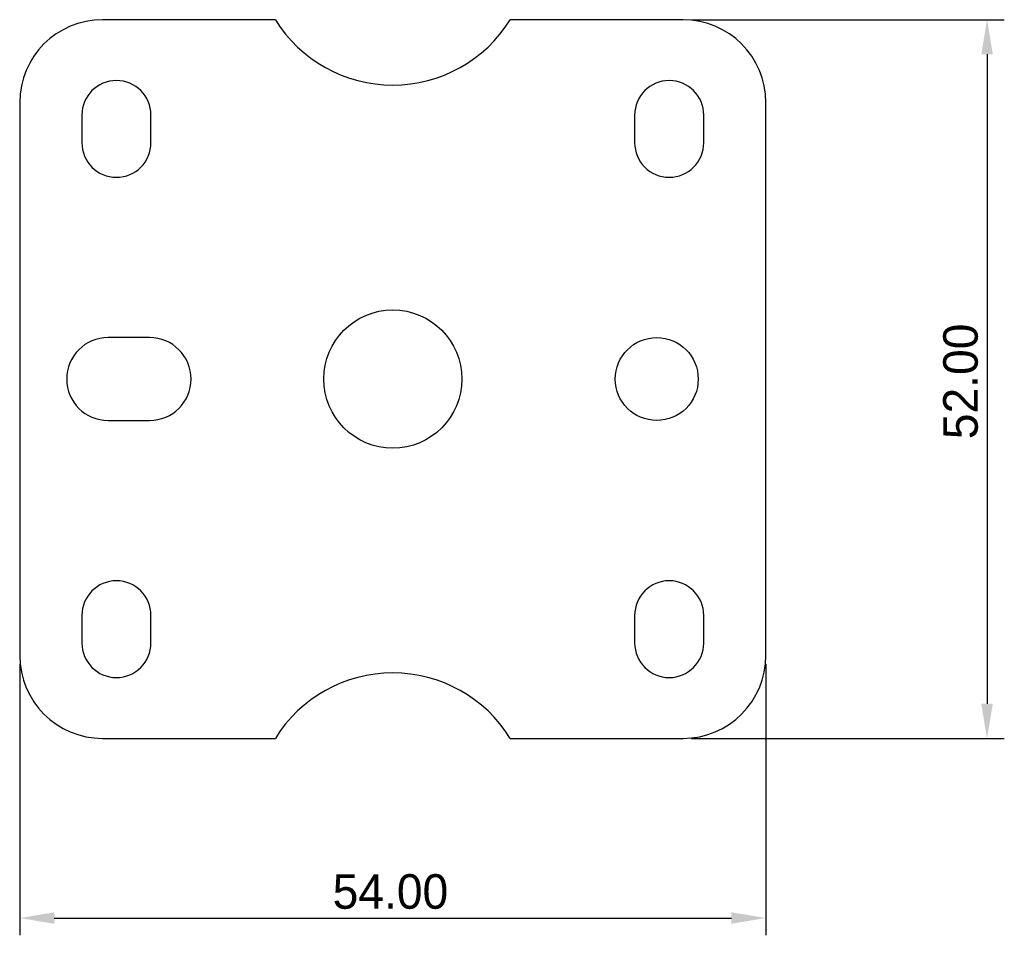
# Model space of a CAD drawing. Extents: x -27 to 44.2, y -40.2 to 26.
import ezdxf

# ---------------------------------------------------------------- set-up
doc = ezdxf.new("R2010")
doc.units = 0
doc.layers.get('0').update_dxf_attribs({"linetype": 'CONTINUOUS'})
doc.layers.get('DEFPOINTS').update_dxf_attribs({"linetype": 'CONTINUOUS'})
doc.layers.add('DEFAULT', color=7, linetype='CONTINUOUS')
doc.styles.add('DEFAULT', font='txt')
doc.dimstyles.new('ISO-25', dxfattribs={"dimtxt": 2.5, "dimasz": 2.5, "dimexe": 1.25, "dimexo": 0.625, "dimtad": 1, "dimtoh": 1, "dimzin": 1, "dimcen": 2.5, "dimazin": 3, "dimtfac": 1, "dimtix": 1, "dimtmove": 0, "dimatfit": 3})

# ---------------------------------------------------------------- blocks, each defined once
blk = doc.blocks.new('*D1')
at = {"layer": 'DEFAULT', "color": 0}
for p, q in [((-27, -20.625), (-27, -40.25)), ((27, -20.625), (27, -40.25)), ((-24.5, -39), (24.5, -39))]:
    blk.add_line(p, q, dxfattribs=at)
for points in [[(-24.5, -38.583), (-24.5, -39.417), (-27, -39)], [(24.5, -39.417), (24.5, -38.583), (27, -39)]]:
    blk.add_solid(points, dxfattribs=at)
at = {"layer": 'DEFPOINTS', "color": 0}
for p in [(-27, -20), (27, -20), (27, -39)]:
    blk.add_point(p, dxfattribs=at)
at = {"layer": 'DEFAULT', "color": 0, "linetype": 'CONTINUOUS', "style": 'DEFAULT'}
blk.add_text('54.00', height=2.5, dxfattribs=at).set_placement((-4.354, -38.328))
blk = doc.blocks.new('*D2')
at = {"layer": 'DEFAULT', "color": 0}
for p, q in [((21.625, 26), (44.25, 26)), ((43, 23.5), (43, -23.5)), ((21.625, -26), (44.25, -26))]:
    blk.add_line(p, q, dxfattribs=at)
for points in [[(43.417, 23.5), (42.583, 23.5), (43, 26)], [(42.583, -23.5), (43.417, -23.5), (43, -26)]]:
    blk.add_solid(points, dxfattribs=at)
at = {"layer": 'DEFPOINTS', "color": 0}
for p in [(21, 26), (21, -26), (43, -26)]:
    blk.add_point(p, dxfattribs=at)
at = {"layer": 'DEFAULT', "color": 0, "linetype": 'CONTINUOUS', "style": 'DEFAULT'}
blk.add_text('52.00', height=2.5, rotation=90, dxfattribs=at).set_placement((42.328, -4.354))

msp = doc.modelspace()

# ---------------------------------------------------------------- linework, layer by layer
at = {"color": 7, "linetype": 'CONTINUOUS'}
for p, q in [((-8.5, 26), (-21, 26)), ((21, 26), (8.5, 26)), ((-27, 20), (-27, -20)), ((27, -20), (27, 20)), ((-22.5, 19.1), (-22.5, 17.1)), ((-17.5, 17.1), (-17.5, 19.1)), ((17.5, 19.1), (17.5, 17.1)), ((22.5, 17.1), (22.5, 19.1)), ((-17.6, 3), (-20.6, 3)), ((-20.6, -3), (-17.6, -3)), ((-22.5, -17.1), (-22.5, -19.1)), ((-17.5, -19.1), (-17.5, -17.1)), ((17.5, -17.1), (17.5, -19.1)), ((22.5, -19.1), (22.5, -17.1)), ((-21, -26), (-8.5, -26)), ((8.5, -26), (21, -26))]:
    msp.add_line(p, q, dxfattribs=at)
for centre, radius in [((0, 0), 5), ((19.1, 0), 3)]:
    msp.add_circle(centre, radius, dxfattribs=at)
for centre, radius, start, end in [((-21, 20), 6, 90, 180), ((0, 31.268), 10, 211.78833, 328.21167), ((21, 20), 6, 0, 90), ((-20, 19.1), 2.5, 0, 180), ((20, 19.1), 2.5, 0, 180), ((-20, 17.1), 2.5, 180, 0), ((20, 17.1), 2.5, 180, 0), ((-20.6, 0), 3, 90, 270), ((-17.6, 0), 3, 270, 90), ((-20, -17.1), 2.5, 0, 180), ((20, -17.1), 2.5, 0, 180), ((-20, -19.1), 2.5, 180, 0), ((20, -19.1), 2.5, 180, 0), ((-21, -20), 6, 180, 270), ((21, -20), 6, 270, 0), ((0, -31.268), 10, 31.78833, 148.21167)]:
    msp.add_arc(centre, radius, start, end, dxfattribs=at)

# ---------------------------------------------------------------- dimensions: what is measured, and where the dimension line sits
at = {"layer": 'DEFAULT'}
dim = msp.add_linear_dim(base=(43, -26), p1=(21, 26), p2=(21, -26), angle=90, dimstyle='ISO-25', dxfattribs=at)
dim.commit()
dim.dimension.update_dxf_attribs({"geometry": '*D2', "text_midpoint": (41.099, 0)})
dim = msp.add_linear_dim(base=(27, -39), p1=(-27, -20), p2=(27, -20), dimstyle='ISO-25', dxfattribs=at)
dim.commit()
dim.dimension.update_dxf_attribs({"geometry": '*D1', "text_midpoint": (0, -37.099)})

doc.saveas('drawing.dxf')
